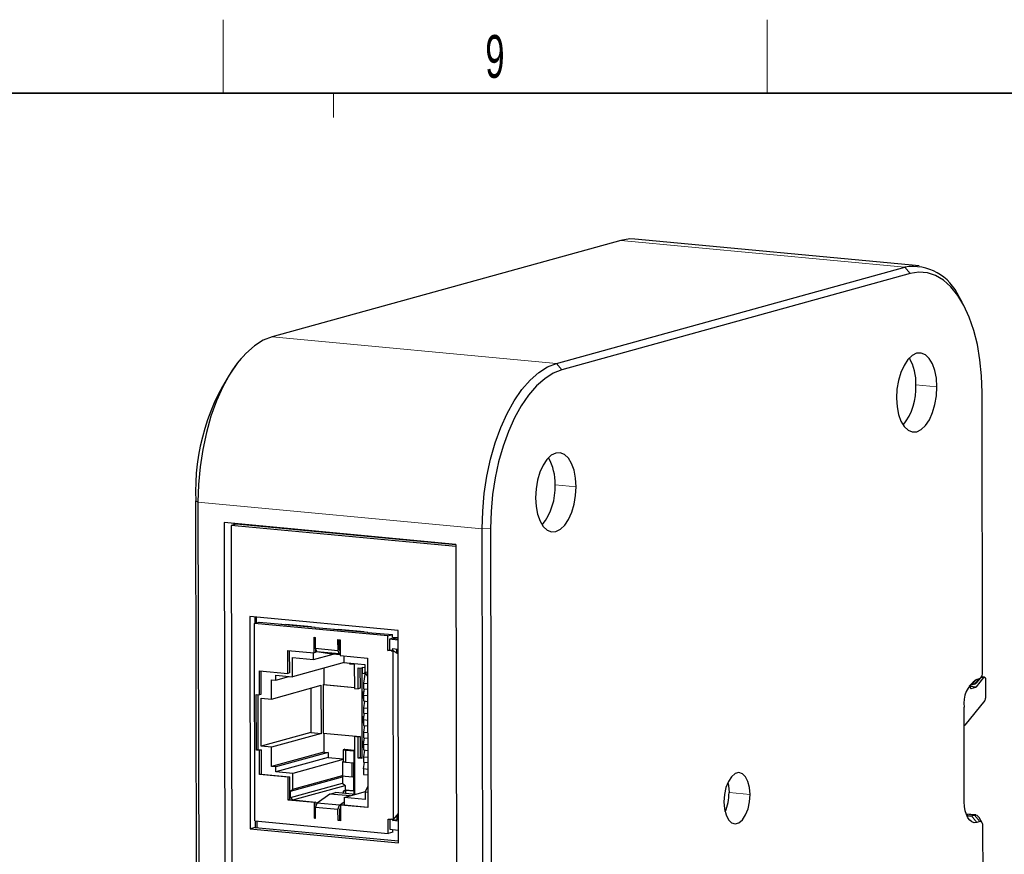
# Model space of a CAD drawing. Header units: millimetres. Extents: x 16 to 581, y 2 to 418.
# Tile 7 of 8: x 376 to 457, y 346 to 414. Entities that reach past the tile are written whole.
import ezdxf

# ---------------------------------------------------------------- set-up
doc = ezdxf.new("R2010")
doc.units = ezdxf.units.MM
doc.styles.add('SLDTEXTSTYLE0', font='TXT', dxfattribs={"width": 0.605})

msp = doc.modelspace()

# ---------------------------------------------------------------- linework, layer by layer
at = {"color": 7, "linetype": 'Continuous', "lineweight": 18}
for p, q in [((393, 408), (393, 414)), ((437.5, 408), (437.5, 414)), ((402.028, 406), (402.028, 408)), ((425.517, 395.945), (448.76, 393.762)), ((448.76, 393.762), (449.192, 393.228)), ((397.023, 388.066), (420.267, 385.883)), ((420.267, 385.883), (420.698, 385.349)), ((449.652, 384.12), (451.374, 383.959)), ((420.141, 375.96), (421.863, 375.798)), ((390.941, 374.537), (390.765, 374.648)), ((390.941, 374.537), (414.185, 372.354)), ((414.185, 372.354), (414.87, 372.384)), ((400.181, 364.294), (398.029, 364.496)), ((404.486, 363.89), (402.333, 364.092)), ((454.175, 359.568), (454.604, 360.021)), ((454.429, 359.639), (454.859, 360.092)), ((454.988, 360.197), (455.202, 360.177)), ((454.078, 359.486), (454.609, 359.436)), ((454.079, 359.448), (454.563, 359.402)), ((454.143, 359.3), (454.18, 359.296)), ((434.371, 350.769), (436.092, 350.608)), ((454.451, 348.933), (453.771, 348.996)), ((453.915, 348.889), (454.197, 348.862)), ((454.197, 348.862), (454.628, 348.328)), ((454.451, 348.933), (454.882, 348.399))]:
    msp.add_line(p, q, dxfattribs=at)
at = {"color": 7, "linetype": 'Continuous', "lineweight": 35}
msp.add_line((37, 408), (571, 408), dxfattribs=at)
at = {"color": 7, "linetype": 'Continuous', "lineweight": 25}
for p, q in [((425.517, 395.945), (397.023, 388.066)), ((449.907, 393.868), (426.663, 396.052)), ((420.267, 385.883), (448.76, 393.762)), ((449.192, 393.228), (420.698, 385.349)), ((453.432, 390.886), (453.185, 391.318)), ((394.474, 386.277), (394.15, 385.899)), ((455.112, 360.655), (455.066, 383.499)), ((390.957, 279.92), (390.765, 374.648)), ((390.941, 374.537), (391.133, 279.81)), ((412.036, 371.076), (393.096, 372.855)), ((393.096, 372.855), (393.282, 281.088)), ((394.068, 372.731), (393.661, 372.619)), ((412.036, 370.893), (393.661, 372.619)), ((393.661, 372.619), (393.845, 281.444)), ((393.896, 372.684), (393.895, 372.78)), ((412.036, 371.044), (394.068, 372.731)), ((414.377, 277.626), (414.185, 372.354)), ((414.87, 372.384), (415.061, 277.656)), ((412.036, 371.076), (412.221, 279.308)), ((407.32, 364.035), (395.182, 365.175)), ((395.182, 365.175), (395.217, 347.809)), ((395.589, 365.137), (395.59, 364.619)), ((395.741, 364.661), (395.74, 365.123)), ((395.572, 364.614), (395.947, 364.718)), ((395.604, 348.451), (395.572, 364.614)), ((406.47, 363.59), (395.572, 364.614)), ((395.947, 364.718), (397.808, 364.543)), ((397.728, 364.524), (397.808, 364.543)), ((398.029, 364.496), (397.728, 364.524)), ((397.809, 364.517), (397.808, 364.543)), ((400.234, 364.327), (398.117, 364.526)), ((400.483, 364.266), (400.181, 364.294)), ((400.234, 364.327), (400.235, 364.289)), ((400.542, 364.286), (400.483, 364.266)), ((400.542, 364.286), (402.113, 364.138)), ((402.032, 364.12), (402.113, 364.138)), ((402.333, 364.092), (402.032, 364.12)), ((402.113, 364.112), (402.113, 364.138)), ((404.538, 363.922), (402.421, 364.121)), ((407.355, 346.669), (407.32, 364.035)), ((400.437, 363.476), (400.537, 363.467)), ((400.439, 362.193), (400.437, 363.476)), ((400.537, 363.467), (400.539, 362.579)), ((402.367, 363.295), (402.575, 363.275)), ((402.367, 363.295), (402.369, 362.407)), ((402.496, 362.442), (402.494, 363.283)), ((402.575, 363.275), (402.578, 361.992)), ((404.787, 363.861), (404.486, 363.89)), ((404.538, 363.923), (404.54, 363.884)), ((404.847, 363.882), (404.787, 363.861)), ((404.847, 363.882), (406.846, 363.694)), ((406.47, 363.59), (406.846, 363.694)), ((406.473, 362.406), (406.47, 363.59)), ((406.915, 363.402), (406.598, 363.314)), ((406.598, 363.314), (406.6, 362.441)), ((407.287, 363.25), (406.598, 363.314)), ((406.846, 363.499), (406.846, 363.694)), ((406.846, 363.499), (407.321, 363.455)), ((406.915, 363.402), (406.915, 363.493)), ((406.915, 363.402), (407.322, 363.364)), ((407.287, 363.25), (407.322, 363.259)), ((407.287, 363.25), (407.288, 362.51)), ((398.287, 362.395), (400.439, 362.193)), ((398.291, 360.521), (398.287, 362.395)), ((398.415, 362.383), (398.418, 360.556)), ((400.539, 362.579), (402.369, 362.407)), ((400.539, 362.579), (400.667, 362.285)), ((400.566, 362.517), (400.567, 362.228)), ((402.369, 362.407), (402.496, 362.113)), ((402.496, 362.442), (402.577, 362.434)), ((402.572, 362.348), (402.533, 362.438)), ((402.577, 362.347), (402.572, 362.348)), ((406.473, 362.406), (406.6, 362.441)), ((406.731, 362.382), (406.473, 362.406)), ((406.6, 362.441), (406.858, 362.417)), ((406.858, 362.417), (406.731, 362.382)), ((406.731, 362.382), (406.903, 362.365)), ((406.858, 362.55), (407.288, 362.51)), ((406.858, 362.55), (406.858, 362.417)), ((406.931, 348.571), (406.903, 362.365)), ((407.324, 362.102), (406.903, 362.365)), ((407.175, 362.52), (407.176, 362.194)), ((407.288, 362.51), (407.323, 362.519)), ((398.674, 361.814), (400.396, 361.653)), ((398.677, 360.236), (398.674, 361.814)), ((400.396, 361.653), (400.395, 362.197)), ((400.396, 361.653), (402.002, 362.097)), ((400.567, 362.228), (400.439, 362.193)), ((402.496, 362.113), (400.667, 362.285)), ((401.711, 362.124), (400.667, 362.285)), ((402.578, 362.043), (401.711, 362.124)), ((402.496, 362.113), (402.578, 362.101)), ((402.578, 361.992), (404.82, 361.782)), ((402.878, 361.964), (402.879, 361.419)), ((404.82, 361.782), (404.845, 349.546)), ((395.967, 360.739), (398.291, 360.521)), ((395.971, 358.765), (395.967, 360.739)), ((396.094, 360.727), (396.098, 358.801)), ((402.9, 361.403), (398.677, 360.236)), ((401.231, 360.942), (401.233, 359.606)), ((402.879, 361.419), (404.6, 361.258)), ((402.9, 361.417), (402.9, 361.403)), ((402.9, 361.403), (403.347, 361.361)), ((403.347, 361.375), (403.347, 361.305)), ((403.347, 361.305), (403.729, 361.269)), ((403.729, 361.269), (403.733, 359.295)), ((404.04, 360.983), (404.341, 360.955)), ((404.043, 359.266), (404.04, 360.983)), ((404.192, 360.969), (404.196, 359.308)), ((404.341, 360.955), (404.356, 353.574)), ((404.375, 361.032), (404.376, 360.506)), ((404.375, 361.032), (404.601, 361.011)), ((404.6, 361.258), (404.602, 360.651)), ((396.956, 360.003), (397.301, 359.97)), ((396.959, 358.424), (396.956, 360.003)), ((397.3, 360.365), (398.677, 360.236)), ((397.301, 359.97), (397.3, 360.365)), ((397.301, 359.97), (398.366, 360.265)), ((398.418, 360.556), (398.291, 360.521)), ((404.376, 360.506), (404.605, 360.569)), ((404.592, 360.486), (404.376, 360.506)), ((404.614, 360.631), (404.479, 359.724)), ((404.806, 360.312), (404.602, 360.651)), ((404.602, 360.651), (404.822, 360.63)), ((404.823, 360.311), (404.806, 360.312)), ((454.604, 360.021), (454.859, 360.092)), ((454.609, 359.436), (455.202, 360.177)), ((454.642, 359.788), (454.965, 360.166)), ((455.267, 360.212), (455.013, 360.236)), ((455.35, 360.041), (455.353, 358.509)), ((396.959, 358.424), (401.03, 359.549)), ((400.17, 359.311), (400.177, 355.683)), ((401.038, 355.602), (401.03, 359.549)), ((401.183, 359.592), (401.233, 359.606)), ((401.183, 359.592), (401.191, 355.645)), ((403.733, 359.352), (401.183, 359.592)), ((401.233, 359.606), (403.733, 359.371)), ((403.733, 359.295), (404.043, 359.266)), ((404.196, 359.308), (404.043, 359.266)), ((404.476, 358.72), (404.559, 359.265)), ((404.479, 359.724), (404.48, 359.273)), ((404.479, 359.724), (404.824, 359.691)), ((404.48, 359.273), (404.825, 359.24)), ((454.078, 359.53), (454.078, 359.466)), ((454.429, 359.639), (454.175, 359.568)), ((454.18, 359.296), (454.563, 359.402)), ((395.712, 358.79), (395.971, 358.765)), ((395.722, 354.251), (395.712, 358.79)), ((395.84, 358.778), (395.849, 354.286)), ((396.098, 358.801), (395.971, 358.765)), ((396.099, 358.505), (396.959, 358.424)), ((396.107, 354.558), (396.099, 358.505)), ((404.379, 359.019), (404.38, 358.493)), ((404.379, 359.019), (404.519, 359.006)), ((404.38, 358.493), (404.476, 358.519)), ((404.476, 358.484), (404.38, 358.493)), ((404.476, 358.72), (404.476, 358.269)), ((404.826, 358.687), (404.476, 358.72)), ((455.297, 358.316), (453.662, 356.275)), ((404.476, 358.269), (404.827, 358.236)), ((404.564, 358.261), (404.483, 357.719)), ((404.483, 357.719), (404.484, 357.268)), ((404.483, 357.719), (404.828, 357.686)), ((453.606, 350.021), (453.591, 357.766)), ((404.383, 357.006), (404.522, 356.993)), ((404.383, 357.006), (404.384, 356.48)), ((404.48, 356.715), (404.563, 357.26)), ((404.48, 356.715), (404.48, 356.264)), ((404.83, 356.682), (404.48, 356.715)), ((404.484, 357.268), (404.829, 357.235)), ((404.384, 356.48), (404.48, 356.507)), ((404.48, 356.471), (404.384, 356.48)), ((404.48, 356.264), (404.831, 356.231)), ((404.568, 356.256), (404.487, 355.714)), ((453.594, 356.24), (453.597, 356.24)), ((400.177, 355.683), (396.107, 354.558)), ((401.038, 355.602), (396.967, 354.477)), ((400.177, 355.683), (401.038, 355.602)), ((401.191, 355.645), (403.894, 355.391)), ((401.241, 355.64), (401.245, 354.08)), ((403.894, 355.391), (403.741, 355.348)), ((403.741, 355.348), (403.744, 354.163)), ((404.051, 355.319), (403.741, 355.348)), ((403.894, 355.391), (404.204, 355.362)), ((404.204, 355.362), (404.051, 355.319)), ((404.054, 353.602), (404.051, 355.319)), ((404.204, 355.362), (404.207, 353.645)), ((404.484, 354.71), (404.567, 355.255)), ((404.487, 355.714), (404.488, 355.263)), ((404.487, 355.714), (404.832, 355.681)), ((404.488, 355.263), (404.833, 355.23)), ((395.849, 354.286), (395.722, 354.251)), ((395.849, 354.286), (396.107, 354.262)), ((396.967, 354.477), (396.107, 354.558)), ((396.971, 352.898), (396.967, 354.477)), ((402.966, 354.312), (402.813, 354.27)), ((402.966, 354.312), (403.744, 354.239)), ((404.387, 354.993), (404.525, 354.981)), ((404.387, 354.993), (404.388, 354.467)), ((404.388, 354.467), (404.484, 354.494)), ((404.484, 354.458), (404.388, 354.467)), ((404.484, 354.71), (404.485, 354.259)), ((404.834, 354.677), (404.484, 354.71)), ((395.98, 354.226), (395.722, 354.251)), ((396.107, 354.262), (395.98, 354.226)), ((395.984, 352.253), (395.98, 354.226)), ((396.107, 354.262), (396.111, 352.288)), ((401.245, 354.08), (396.971, 352.898)), ((401.589, 354.047), (397.315, 352.866)), ((401.59, 353.653), (397.316, 352.471)), ((402.815, 353.481), (398.693, 352.342)), ((401.245, 354.08), (401.589, 354.047)), ((401.589, 354.047), (401.59, 353.653)), ((401.59, 353.653), (402.814, 353.538)), ((402.813, 354.27), (403.109, 354.242)), ((402.813, 354.27), (402.815, 353.481)), ((402.815, 353.481), (402.815, 353.289)), ((403.109, 354.242), (403.007, 354.214)), ((403.007, 354.214), (403.009, 353.233)), ((403.693, 354.149), (403.007, 354.214)), ((403.744, 354.163), (403.693, 354.149)), ((403.693, 354.149), (403.695, 353.168)), ((403.744, 354.163), (403.746, 353.182)), ((404.207, 353.645), (404.054, 353.602)), ((404.356, 353.574), (404.054, 353.602)), ((404.207, 353.645), (404.356, 353.631)), ((404.485, 354.259), (404.835, 354.226)), ((404.572, 354.251), (404.491, 353.709)), ((404.491, 353.709), (404.492, 353.257)), ((404.491, 353.709), (404.836, 353.676)), ((397.315, 352.866), (396.971, 352.898)), ((397.316, 352.471), (397.315, 352.866)), ((402.764, 353.275), (402.815, 353.289)), ((402.764, 353.275), (402.766, 352.184)), ((403.009, 353.251), (402.764, 353.275)), ((402.815, 353.289), (403.009, 353.27)), ((403.695, 353.168), (403.009, 353.233)), ((403.557, 352.059), (403.555, 353.181)), ((403.657, 353.172), (403.659, 352.087)), ((403.695, 353.168), (403.746, 353.182)), ((403.746, 353.182), (403.75, 350.902)), ((404.488, 352.705), (404.571, 353.25)), ((404.488, 352.705), (404.489, 352.254)), ((404.838, 352.672), (404.488, 352.705)), ((404.492, 353.257), (404.837, 353.225)), ((396.111, 352.288), (395.984, 352.253)), ((398.308, 352.035), (395.984, 352.253)), ((396.111, 352.288), (398.435, 352.07)), ((398.693, 352.342), (397.316, 352.471)), ((398.435, 352.07), (398.308, 352.035)), ((398.312, 350.16), (398.308, 352.035)), ((398.435, 352.07), (398.439, 350.195)), ((398.501, 350.892), (402.775, 352.074)), ((398.696, 351.059), (398.693, 352.342)), ((398.696, 351.059), (402.766, 352.184)), ((402.766, 352.184), (402.712, 352.138)), ((402.712, 352.138), (403.557, 352.059)), ((402.836, 352.126), (402.775, 352.074)), ((402.775, 352.074), (402.776, 351.556)), ((403.557, 352.059), (403.659, 352.087)), ((403.659, 352.087), (403.661, 350.949)), ((404.489, 352.254), (404.839, 352.221)), ((398.501, 350.892), (398.696, 351.059)), ((398.502, 350.374), (402.776, 351.556)), ((398.698, 350.171), (402.972, 351.353)), ((402.776, 351.556), (402.972, 351.353)), ((402.972, 351.353), (402.972, 350.936)), ((404.622, 350.813), (404.824, 351.264)), ((404.841, 351.269), (404.824, 351.264)), ((404.824, 351.264), (404.841, 351.262)), ((398.502, 350.374), (398.501, 350.892)), ((398.698, 350.171), (398.502, 350.374)), ((401.734, 350.655), (400.692, 349.917)), ((401.734, 350.655), (402.192, 350.782)), ((403.381, 350.501), (401.734, 350.655)), ((403.839, 350.627), (402.192, 350.782)), ((402.972, 350.936), (402.82, 350.894)), ((402.82, 350.894), (402.82, 350.723)), ((403.014, 350.876), (402.82, 350.894)), ((402.901, 350.368), (404.637, 350.848)), ((402.901, 350.368), (402.902, 349.776)), ((404.623, 350.206), (402.901, 350.368)), ((402.972, 350.936), (403.014, 350.932)), ((403.065, 350.967), (403.014, 350.953)), ((403.014, 350.953), (403.014, 350.705)), ((403.7, 350.888), (403.014, 350.953)), ((403.559, 350.92), (403.065, 350.967)), ((403.661, 350.949), (403.559, 350.92)), ((403.75, 350.94), (403.661, 350.949)), ((403.75, 350.902), (403.7, 350.888)), ((403.7, 350.888), (403.7, 350.64)), ((403.75, 350.902), (403.751, 350.635)), ((404.842, 350.792), (404.622, 350.813)), ((404.622, 350.813), (404.623, 350.206)), ((398.439, 350.195), (398.312, 350.16)), ((400.464, 349.958), (398.312, 350.16)), ((398.439, 350.195), (398.698, 350.171)), ((398.698, 350.171), (400.591, 349.993)), ((400.591, 349.993), (400.464, 349.958)), ((400.467, 348.675), (400.464, 349.958)), ((400.566, 349.553), (400.692, 349.917)), ((402.395, 349.381), (400.566, 349.553)), ((400.567, 348.665), (400.566, 349.553)), ((400.591, 349.993), (400.592, 349.63)), ((400.604, 349.665), (400.592, 349.662)), ((402.521, 349.745), (400.692, 349.917)), ((402.395, 349.381), (402.521, 349.745)), ((402.521, 349.745), (402.902, 350.015)), ((402.598, 349.553), (402.554, 349.426)), ((402.603, 349.556), (402.598, 349.553)), ((402.73, 349.792), (402.603, 349.757)), ((402.603, 349.757), (402.605, 348.474)), ((404.845, 349.546), (402.603, 349.757)), ((402.73, 349.792), (402.902, 349.776)), ((402.902, 349.776), (404.844, 349.593)), ((400.467, 348.675), (400.567, 348.703)), ((400.567, 348.665), (400.467, 348.675)), ((402.397, 348.494), (402.395, 349.381)), ((402.522, 349.417), (402.554, 349.426)), ((402.522, 349.417), (402.524, 348.529)), ((402.604, 349.409), (402.522, 349.417)), ((406.931, 348.571), (407.351, 349.067)), ((407.203, 348.892), (407.204, 348.577)), ((454.547, 348.941), (453.764, 349.015)), ((454.197, 348.862), (454.451, 348.933)), ((455.067, 348.297), (454.82, 348.729)), ((395.624, 347.921), (395.217, 347.809)), ((395.604, 348.451), (406.503, 347.427)), ((395.623, 348.449), (395.624, 347.921)), ((395.624, 347.921), (407.355, 346.819)), ((395.775, 347.907), (395.774, 348.435)), ((402.524, 348.529), (402.397, 348.494)), ((402.605, 348.474), (402.397, 348.494)), ((402.524, 348.529), (402.605, 348.521)), ((406.501, 348.611), (406.759, 348.587)), ((406.503, 347.427), (406.501, 348.611)), ((406.628, 348.599), (406.63, 347.773)), ((406.931, 348.571), (406.759, 348.587)), ((406.886, 348.489), (407.204, 348.577)), ((406.886, 348.489), (406.886, 348.575)), ((407.317, 348.448), (406.886, 348.489)), ((407.352, 348.563), (407.204, 348.577)), ((407.352, 348.458), (407.317, 348.448)), ((407.317, 348.448), (407.318, 347.708)), ((454.882, 348.399), (454.628, 348.328)), ((455.17, 332.188), (455.138, 347.976)), ((395.217, 347.809), (407.355, 346.669)), ((406.879, 347.531), (406.503, 347.427)), ((406.63, 347.773), (407.318, 347.708)), ((406.879, 347.531), (406.878, 347.75)), ((407.318, 347.708), (407.353, 347.718))]:
    msp.add_line(p, q, dxfattribs=at)
at = {"color": 7, "linetype": 'Continuous', "lineweight": 25, "flags": 128}
for points in [[(426.663, 396.052), (426.253, 396.063), (425.517, 395.945)], [(455.066, 383.499), (455.021, 384.855), (454.89, 386.167), (454.678, 387.417), (454.385, 388.587), (454.017, 389.658), (453.579, 390.616), (453.078, 391.447), (452.52, 392.139), (451.914, 392.68), (451.268, 393.064), (450.593, 393.286), (449.897, 393.34), (449.192, 393.228)], [(397.023, 388.066), (396.287, 387.776), (395.563, 387.318), (394.86, 386.698), (394.188, 385.925), (393.559, 385.011), (392.98, 383.969), (392.461, 382.814), (392.008, 381.562), (391.63, 380.233), (391.33, 378.846), (391.113, 377.42), (390.983, 375.977), (390.941, 374.537)], [(451.374, 383.959), (451.331, 384.661), (451.208, 385.305), (451.009, 385.858), (450.746, 386.294), (450.432, 386.589), (450.082, 386.73), (449.714, 386.708), (449.346, 386.526), (448.997, 386.192), (448.684, 385.724), (448.424, 385.143), (448.228, 384.481), (448.107, 383.769), (448.067, 383.044)], [(414.185, 372.354), (414.227, 373.793), (414.357, 375.236), (414.573, 376.662), (414.873, 378.05), (415.252, 379.379), (415.705, 380.63), (416.224, 381.785), (416.802, 382.828), (417.432, 383.742), (418.103, 384.515), (418.806, 385.135), (419.531, 385.593), (420.267, 385.883)], [(420.698, 385.349), (419.993, 385.071), (419.298, 384.632), (418.625, 384.038), (417.982, 383.297), (417.378, 382.421), (416.824, 381.422), (416.326, 380.315), (415.892, 379.116), (415.529, 377.842), (415.242, 376.513), (415.034, 375.146), (414.91, 373.763), (414.87, 372.384)], [(448.067, 383.044), (448.11, 382.342), (448.233, 381.698), (448.432, 381.144), (448.694, 380.709), (449.009, 380.414), (449.359, 380.273), (449.727, 380.294), (450.095, 380.477), (450.444, 380.81), (450.757, 381.279), (451.017, 381.859), (451.213, 382.522), (451.334, 383.234), (451.374, 383.959)], [(421.863, 375.798), (421.82, 376.5), (421.696, 377.144), (421.498, 377.698), (421.235, 378.133), (420.921, 378.429), (420.571, 378.569), (420.203, 378.548), (419.835, 378.366), (419.486, 378.032), (419.173, 377.563), (418.912, 376.983), (418.717, 376.32), (418.596, 375.609), (418.556, 374.884)], [(418.556, 374.884), (418.599, 374.182), (418.722, 373.538), (418.92, 372.984), (419.183, 372.549), (419.498, 372.253), (419.848, 372.113), (420.216, 372.134), (420.584, 372.316), (420.933, 372.65), (421.245, 373.119), (421.506, 373.699), (421.702, 374.361), (421.823, 375.073), (421.863, 375.798)], [(455.202, 360.177), (455.226, 360.2), (455.252, 360.211), (455.278, 360.209), (455.301, 360.195), (455.321, 360.169), (455.337, 360.133), (455.346, 360.089), (455.35, 360.041)], [(454.175, 359.568), (454.026, 359.499), (454.015, 359.491)], [(454.078, 359.466), (454.08, 359.428), (454.086, 359.392), (454.095, 359.361), (454.108, 359.334), (454.124, 359.314), (454.141, 359.301), (454.16, 359.295), (454.18, 359.296)], [(436.092, 350.608), (436.048, 351.179), (435.92, 351.681), (435.72, 352.072), (435.464, 352.32), (435.172, 352.405), (434.868, 352.321), (434.576, 352.074), (434.321, 351.685), (434.123, 351.184), (433.997, 350.612), (433.955, 350.017)], [(434.275, 351.591), (434.326, 351.341), (434.371, 350.769)], [(433.955, 350.017), (434, 349.445), (434.127, 348.943), (434.327, 348.553), (434.584, 348.305), (434.876, 348.219), (435.18, 348.303), (435.471, 348.55), (435.727, 348.94), (435.925, 349.44), (436.05, 350.012), (436.092, 350.608)], [(454.628, 348.328), (454.429, 348.311), (454.238, 348.371), (454.062, 348.505), (453.907, 348.707), (453.78, 348.972), (453.685, 349.287), (453.627, 349.641), (453.606, 350.021)], [(455.138, 347.976), (455.133, 348.071), (455.118, 348.159), (455.094, 348.238), (455.063, 348.304), (455.024, 348.355), (454.98, 348.388), (454.932, 348.403), (454.882, 348.399)]]:
    msp.add_lwpolyline(points, dxfattribs=at)
at = {"color": 7, "linetype": 'Continuous', "lineweight": 25}
for centre, radius, start, end in [((449.391, 389.677), 4.133, 23.38707, 98.77545), ((408.593, 375.419), 17.844, 144.03365, 182.47569), ((445.579, 384.301), 4.077, 357.45996, 29.79471), ((444.881, 383.838), 4.78, 321.12029, 3.38747), ((416.068, 376.141), 4.077, 357.45996, 29.79471), ((415.369, 375.678), 4.78, 321.12029, 3.38747), ((455.918, 358.076), 2.348, 124.0258, 187.56375), ((454.53, 360.578), 0.587, 304.0258, 7.56375), ((454.274, 360.086), 0.473, 289.14559, 320.9751), ((454.534, 359.49), 0.0927, 288.60342, 324.02899), ((455.032, 358.498), 0.321, 325.59494, 1.95312), ((453.599, 356.313), 0.0731, 265.7252, 328.56372), ((430.544, 350.728), 3.827, 336.38861, 0.61891), ((454.097, 349.29), 0.439, 221.89373, 283.1523), ((454.498, 348.582), 0.354, 24.5436, 97.61892)]:
    msp.add_arc(centre, radius, start, end, dxfattribs=at)
for points in [[(398.029, 364.496), (398.059, 364.502), (398.088, 364.512), (398.117, 364.526)], [(400.234, 364.327), (400.216, 364.312), (400.199, 364.301), (400.181, 364.294)], [(402.333, 364.092), (402.363, 364.098), (402.393, 364.108), (402.421, 364.121)], [(404.538, 363.923), (404.521, 363.908), (404.503, 363.897), (404.486, 363.89)]]:
    msp.add_open_spline(points, degree=3, dxfattribs=at)

# ---------------------------------------------------------------- texts
at = {"color": 7, "linetype": 'Continuous', "lineweight": 0, "insert": (415.228, 412.743), "char_height": 3.5, "attachment_point": 2, "style": 'SLDTEXTSTYLE0'}
msp.add_mtext('9', dxfattribs=at)

doc.saveas('drawing.dxf')
